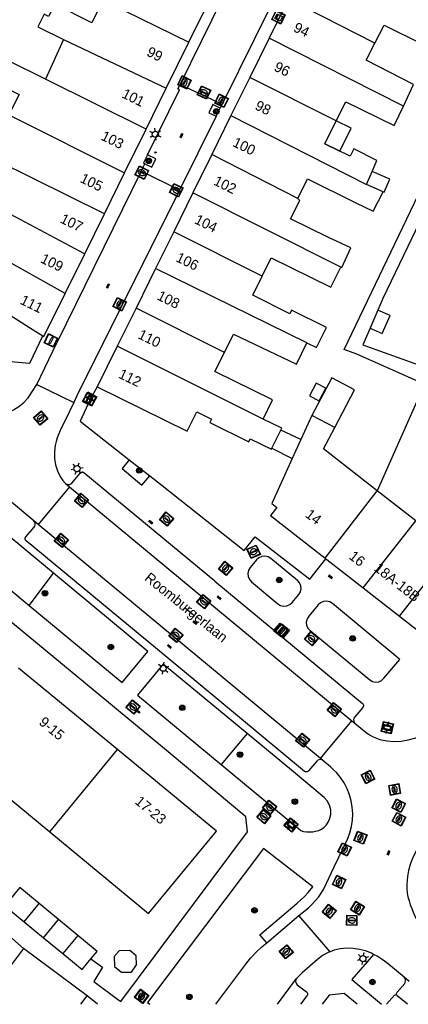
# Model space of a CAD drawing. Header units: metres. Extents: x 93870 to 95789, y 463036 to 464040.
# Tile 173 of 256: x 94900 to 94938, y 463040 to 463136. Entities that reach past the tile are written whole.
import ezdxf
from ezdxf.enums import TextEntityAlignment as Align

# ---------------------------------------------------------------- set-up
doc = ezdxf.new("R2010")
doc.units = ezdxf.units.M
doc.header["$LTSCALE"] = 25.4
for name, color, linetype in [('B_BEBOUWINGSGRENS_0', 1, 'Continuous'), ('B_LUIFEL_1', 200, 'Continuous'), ('B_TUSSENMUUR_0', 7, 'Continuous'), ('G_GRENS_ALGEMEEN_0', 7, 'Continuous'), ('Q_BOOM_0', 3, 'Continuous'), ('Q_BRANDKRAAN_0', 5, 'Continuous'), ('Q_CAI-KAST_0', 10, 'Continuous'), ('Q_INSPECTIE_OF_RIOOLPUT_0', 253, 'Continuous'), ('Q_KOLK_0', 254, 'Continuous'), ('Q_LICHTMAST_0', 2, 'Continuous'), ('Q_OPLAADPAAL_0', 7, 'Continuous'), ('Q_STRAATNAAMBORD_0', 7, 'Continuous'), ('Q_VERKEERSBORDPAAL_0', 40, 'Continuous'), ('Q_WATERLEIDINGPUT_0', 5, 'Continuous'), ('S_GBKN_SYMBOOL_OV_GROOT_0', 7, 'Continuous'), ('T_CULTUURGRENS_0', 76, 'Continuous'), ('V_WEGGRENS_0', 7, 'Continuous'), ('Z_GBKN_HUISNUMMER_0', 252, 'Continuous'), ('Z_STRAATNAAM_0', 252, 'Continuous')]:
    doc.layers.add(name, color=color, linetype=linetype)
doc.layers.add('Q_PAALTJE_0', color=7, linetype='Continuous', true_color=0x666666)

# ---------------------------------------------------------------- blocks, each defined once
blk = doc.blocks.new('Q_STRAATNAAMBORD')
for points in [[(-0.5, 0.5), (0.5, 0.5), (0.5, -0.5), (-0.5, -0.5)], [(-0.369, 0.22), (0.358, 0.22), (0.358, -0.214), (-0.369, -0.214)]]:
    blk.add_lwpolyline(points, close=True)
for points in [[(-0.442, 0.464), (0.438, 0.464, -0.414214), (0.459, 0.442), (0.459, -0.437, -0.414214), (0.438, -0.459), (-0.442, -0.459, -0.414214), (-0.463, -0.437), (-0.463, 0.442), (-0.463, 0.444), (-0.463, 0.446), (-0.463, 0.448), (-0.462, 0.45), (-0.461, 0.451), (-0.46, 0.453), (-0.459, 0.455), (-0.458, 0.456), (-0.457, 0.457), (-0.456, 0.459), (-0.454, 0.46), (-0.453, 0.461), (-0.451, 0.462), (-0.449, 0.462), (-0.447, 0.463), (-0.446, 0.463), (-0.444, 0.464), (-0.442, 0.464)], [(-0.287, 0.16), (0.281, 0.16, -0.414214), (0.303, 0.139), (0.303, -0.134, -0.414214), (0.281, -0.156), (-0.287, -0.156, -0.414214), (-0.308, -0.134), (-0.308, 0.139), (-0.308, 0.14), (-0.308, 0.142), (-0.307, 0.144), (-0.307, 0.146), (-0.306, 0.148), (-0.305, 0.149), (-0.304, 0.151), (-0.303, 0.152), (-0.302, 0.154), (-0.3, 0.155), (-0.299, 0.156), (-0.297, 0.157), (-0.296, 0.158), (-0.294, 0.159), (-0.292, 0.159), (-0.29, 0.16), (-0.288, 0.16), (-0.287, 0.16)]]:
    blk.add_lwpolyline(points, format="xyb")
blk = doc.blocks.new('Q_OPLAADPAAL')
for points in [[(-0.5, 0.5), (0.5, 0.5), (0.5, -0.5), (-0.5, -0.5)], [(-0.08, 0.333), (0.071, 0.333), (0.071, -0.329), (-0.08, -0.329)]]:
    blk.add_lwpolyline(points, close=True)
blk.add_lwpolyline([(-0.442, 0.464), (0.438, 0.464, -0.414214), (0.459, 0.442), (0.459, -0.437, -0.414214), (0.438, -0.459), (-0.442, -0.459, -0.414214), (-0.463, -0.437), (-0.463, 0.442), (-0.463, 0.444), (-0.463, 0.446), (-0.463, 0.448), (-0.462, 0.45), (-0.461, 0.451), (-0.46, 0.453), (-0.459, 0.455), (-0.458, 0.456), (-0.457, 0.457), (-0.456, 0.459), (-0.454, 0.46), (-0.453, 0.461), (-0.451, 0.462), (-0.449, 0.462), (-0.447, 0.463), (-0.446, 0.463), (-0.444, 0.464), (-0.442, 0.464)], format="xyb")
blk = doc.blocks.new('Q_CAI-KAST')
for points in [[(-0.5, 0.5), (0.5, 0.5), (0.5, -0.5), (-0.5, -0.5)], [(-0.262, 0.264), (0.25, 0.264), (0.25, 0.187), (-0.262, 0.187)], [(-0.262, 0.107), (0.25, 0.107), (0.25, -0.332), (-0.262, -0.332)]]:
    blk.add_lwpolyline(points, close=True)
blk.add_lwpolyline([(-0.442, 0.464), (0.438, 0.464, -0.414214), (0.459, 0.442), (0.459, -0.437, -0.414214), (0.438, -0.459), (-0.442, -0.459, -0.414214), (-0.463, -0.437), (-0.463, 0.442), (-0.463, 0.444), (-0.463, 0.446), (-0.463, 0.448), (-0.462, 0.45), (-0.461, 0.451), (-0.46, 0.453), (-0.459, 0.455), (-0.458, 0.456), (-0.457, 0.457), (-0.456, 0.459), (-0.454, 0.46), (-0.453, 0.461), (-0.451, 0.462), (-0.449, 0.462), (-0.447, 0.463), (-0.446, 0.463), (-0.444, 0.464), (-0.442, 0.464)], format="xyb")
blk.add_circle((-0.177, -0.034), 0.0354)
blk = doc.blocks.new('Q_LICHTMAST')
for points in [[(-0.26, 0.15), (-0.52, 0.3)], [(0, 0.3), (0, 0.6)], [(0.26, 0.15), (0.52, 0.3)], [(-0.26, -0.15), (-0.52, -0.3)], [(0, -0.3), (0, -0.6)], [(0.26, -0.15), (0.52, -0.3)]]:
    blk.add_lwpolyline(points)
blk.add_circle((0, 0), 0.3)
blk = doc.blocks.new('Q_VERKEERSBORDPAAL')
for points in [[(-0.5, 0.5), (0.5, 0.5), (0.5, -0.5), (-0.5, -0.5)], [(-0.08, 0.333), (0.071, 0.333), (0.071, -0.329), (-0.08, -0.329)]]:
    blk.add_lwpolyline(points, close=True)
blk.add_lwpolyline([(-0.442, 0.464), (0.438, 0.464, -0.414214), (0.459, 0.442), (0.459, -0.437, -0.414214), (0.438, -0.459), (-0.442, -0.459, -0.414214), (-0.463, -0.437), (-0.463, 0.442), (-0.463, 0.444), (-0.463, 0.446), (-0.463, 0.448), (-0.462, 0.45), (-0.461, 0.451), (-0.46, 0.453), (-0.459, 0.455), (-0.458, 0.456), (-0.457, 0.457), (-0.456, 0.459), (-0.454, 0.46), (-0.453, 0.461), (-0.451, 0.462), (-0.449, 0.462), (-0.447, 0.463), (-0.446, 0.463), (-0.444, 0.464), (-0.442, 0.464)], format="xyb")
blk = doc.blocks.new('Q_PAAL_STEEN')
for points in [[(-0.5, 0.5), (0.5, 0.5), (0.5, -0.5), (-0.5, -0.5)], [(-0.08, 0.33), (0.07, 0.33), (0.07, -0.33), (-0.08, -0.33)]]:
    blk.add_lwpolyline(points, close=True)
blk.add_lwpolyline([(-0.44, 0.46), (0.44, 0.46, -0.414214), (0.46, 0.44), (0.46, -0.44, -0.414214), (0.44, -0.46), (-0.44, -0.46, -0.414214), (-0.46, -0.44), (-0.46, 0.44), (-0.46, 0.44), (-0.46, 0.45), (-0.46, 0.45), (-0.46, 0.45), (-0.46, 0.45), (-0.46, 0.45), (-0.46, 0.45), (-0.46, 0.46), (-0.46, 0.46), (-0.46, 0.46), (-0.45, 0.46), (-0.45, 0.46), (-0.45, 0.46), (-0.45, 0.46), (-0.45, 0.46), (-0.45, 0.46), (-0.44, 0.46), (-0.44, 0.46)], format="xyb")
blk = doc.blocks.new('Q_PAALTJE')
at = {"color": 251, "true_color": 0x666666, "xscale": 0.1, "yscale": 0.1, "zscale": 0.01}
blk.add_blockref('Q_PAAL_STEEN', (0, 0), dxfattribs=at)
blk = doc.blocks.new('Q_INSPECTIE_OF_RIOOLPUT')
blk.add_lwpolyline([(-0.5, 0.5), (0.5, 0.5), (0.5, -0.5), (-0.5, -0.5)], close=True)
for points in [[(-0.442, 0.464), (0.438, 0.464, -0.414214), (0.459, 0.442), (0.459, -0.437, -0.414214), (0.438, -0.459), (-0.442, -0.459, -0.414214), (-0.463, -0.437), (-0.463, 0.442), (-0.463, 0.444), (-0.463, 0.446), (-0.463, 0.448), (-0.462, 0.45), (-0.461, 0.451), (-0.46, 0.453), (-0.459, 0.455), (-0.458, 0.456), (-0.457, 0.457), (-0.456, 0.459), (-0.454, 0.46), (-0.453, 0.461), (-0.451, 0.462), (-0.449, 0.462), (-0.447, 0.463), (-0.446, 0.463), (-0.444, 0.464), (-0.442, 0.464)], [(-0.345, 0.105, 0.380426), (-0.276, -0.18)], [(-0.008, 0.266, 0.240218), (-0.345, 0.105)], [(-0.194, 0.045, 0.853344), (-0.194, -0.032)], [(0.331, 0.111, 0.240191), (-0.008, 0.266)], [(0.185, -0.032, 0.849746), (0.185, 0.045)], [(0.267, -0.176, 0.380426), (0.331, 0.111)], [(-0.276, -0.18, 0.148452), (0.012, -0.257)], [(0.012, -0.257, 0.131742), (0.267, -0.176)]]:
    blk.add_lwpolyline(points, format="xyb")
for points in [[(-0.194, 0.045), (0.185, 0.045)], [(0.185, -0.032), (-0.194, -0.032)]]:
    blk.add_lwpolyline(points)
blk = doc.blocks.new('Q_KOLK')
blk.add_lwpolyline([(-0.5, 0.5), (0.5, 0.5), (0.5, -0.5), (-0.5, -0.5)], close=True)
for points in [[(-0.442, 0.464), (0.438, 0.464, -0.414214), (0.459, 0.442), (0.459, -0.437, -0.414214), (0.438, -0.459), (-0.442, -0.459, -0.414214), (-0.463, -0.437), (-0.463, 0.442, -0.414214), (-0.442, 0.464)], [(-0.345, 0.105, 0.380426), (-0.276, -0.18)], [(-0.008, 0.266, 0.240218), (-0.345, 0.105)], [(-0.194, 0.045, 0.853344), (-0.194, -0.032)], [(0.331, 0.111, 0.240191), (-0.008, 0.266)], [(0.185, -0.032, 0.849746), (0.185, 0.045)], [(0.267, -0.176, 0.380426), (0.331, 0.111)], [(-0.276, -0.18, 0.148452), (0.012, -0.257)], [(0.012, -0.257, 0.131742), (0.267, -0.176)]]:
    blk.add_lwpolyline(points, format="xyb")
for points in [[(-0.194, 0.045), (0.185, 0.045)], [(0.185, -0.032), (-0.194, -0.032)]]:
    blk.add_lwpolyline(points)
blk = doc.blocks.new('Q_WATERLEIDINGPUT')
blk.add_lwpolyline([(-0.5, 0.5), (0.5, 0.5), (0.5, -0.5), (-0.5, -0.5)], close=True)
for points in [[(-0.442, 0.464), (0.438, 0.464, -0.414214), (0.459, 0.442), (0.459, -0.437, -0.414214), (0.438, -0.459), (-0.442, -0.459, -0.414214), (-0.463, -0.437), (-0.463, 0.442), (-0.463, 0.444), (-0.463, 0.446), (-0.463, 0.448), (-0.462, 0.45), (-0.461, 0.451), (-0.46, 0.453), (-0.459, 0.455), (-0.458, 0.456), (-0.457, 0.457), (-0.456, 0.459), (-0.454, 0.46), (-0.453, 0.461), (-0.451, 0.462), (-0.449, 0.462), (-0.447, 0.463), (-0.446, 0.463), (-0.444, 0.464), (-0.442, 0.464)], [(-0.345, 0.105, 0.380426), (-0.276, -0.18)], [(-0.008, 0.266, 0.240218), (-0.345, 0.105)], [(-0.194, 0.045, 0.853344), (-0.194, -0.032)], [(0.331, 0.111, 0.240191), (-0.008, 0.266)], [(0.185, -0.032, 0.849746), (0.185, 0.045)], [(0.267, -0.176, 0.380426), (0.331, 0.111)], [(-0.276, -0.18, 0.148452), (0.012, -0.257)], [(0.012, -0.257, 0.131742), (0.267, -0.176)]]:
    blk.add_lwpolyline(points, format="xyb")
for points in [[(-0.194, 0.045), (0.185, 0.045)], [(0.185, -0.032), (-0.194, -0.032)]]:
    blk.add_lwpolyline(points)
blk = doc.blocks.new('Q_BRANDKRAAN')
blk.add_lwpolyline([(-0.5, 0.5), (0.5, 0.5), (0.5, -0.5), (-0.5, -0.5)], close=True)
for points in [[(-0.442, 0.464), (0.438, 0.464, -0.414214), (0.459, 0.442), (0.459, -0.437, -0.414214), (0.438, -0.459), (-0.442, -0.459, -0.414214), (-0.463, -0.437), (-0.463, 0.442), (-0.463, 0.444), (-0.463, 0.446), (-0.463, 0.448), (-0.462, 0.45), (-0.461, 0.451), (-0.46, 0.453), (-0.459, 0.455), (-0.458, 0.456), (-0.457, 0.457), (-0.456, 0.459), (-0.454, 0.46), (-0.453, 0.461), (-0.451, 0.462), (-0.449, 0.462), (-0.447, 0.463), (-0.446, 0.463), (-0.444, 0.464), (-0.442, 0.464)], [(-0.345, 0.105, 0.380426), (-0.276, -0.18)], [(-0.008, 0.266, 0.240218), (-0.345, 0.105)], [(-0.194, 0.045, 0.853344), (-0.194, -0.032)], [(0.331, 0.111, 0.240191), (-0.008, 0.266)], [(0.185, -0.032, 0.849746), (0.185, 0.045)], [(0.267, -0.176, 0.380426), (0.331, 0.111)], [(-0.276, -0.18, 0.148452), (0.012, -0.257)], [(0.012, -0.257, 0.131742), (0.267, -0.176)]]:
    blk.add_lwpolyline(points, format="xyb")
for points in [[(-0.194, 0.045), (0.185, 0.045)], [(0.185, -0.032), (-0.194, -0.032)]]:
    blk.add_lwpolyline(points)
blk = doc.blocks.new('Q_BOOM')
for radius in [0.27, 0.18, 0.09]:
    blk.add_circle((0, 0), radius)
blk = doc.blocks.new('S_GBKN_SYMBOOL_OV_GROOT')
for points in [[(-0.21875, 0.0625), (0.21875, 0.0625)], [(-0.21875, 0), (0.21875, 0)], [(-0.1875, 0.0625), (-0.1875, 0)], [(-0.125, 0.09375), (-0.125, 0.0625)], [(-0.125, 0), (-0.125, -0.0625)], [(-0.0625, 0.0625), (-0.0625, 0)], [(0, 0.09375), (0, 0.0625)], [(0, 0), (0, -0.0625)], [(0.0625, 0.0625), (0.0625, 0)], [(0.125, 0.09375), (0.125, 0.0625)], [(0.125, 0), (0.125, -0.0625)], [(0.1875, 0.0625), (0.1875, 0)], [(-0.21875, -0.0625), (0.21875, -0.0625)], [(-0.1875, -0.0625), (-0.1875, -0.09375)], [(-0.0625, -0.0625), (-0.0625, -0.09375)], [(0.0625, -0.0625), (0.0625, -0.09375)], [(0.1875, -0.0625), (0.1875, -0.09375)]]:
    blk.add_lwpolyline(points)
blk = doc.blocks.new('LDN_BLOK7_AUTOCAD_OD_1_FMEBLOCK2')
at = {"layer": 'V_WEGGRENS_0'}
for points in [[(-0.05, 2.458), (-2.196, -0.004), (0.728, -2.458)], [(1.228, -2.458), (1.99, -1.553), (2.196, -1.482)]]:
    blk.add_lwpolyline(points, dxfattribs=at)

msp = doc.modelspace()

# ---------------------------------------------------------------- linework, layer by layer
at = {"layer": 'B_BEBOUWINGSGRENS_0'}
for p, q in [((94916.634, 463134.285), (94918.428, 463137.919)), ((94926.42, 463138.553), (94924.514, 463134.682)), ((94904.299, 463134.532), (94902.504, 463130.654)), ((94914.395, 463129.738), (94916.634, 463134.285)), ((94924.514, 463134.682), (94922.608, 463130.808)), ((94922.608, 463130.808), (94920.763, 463127.062)), ((94912.417, 463125.718), (94914.395, 463129.738)), ((94920.763, 463127.062), (94918.879, 463123.234)), ((94930, 463124.283), (94931.11, 463126.526)), ((94910.297, 463121.413), (94912.417, 463125.718)), ((94918.879, 463123.234), (94917.021, 463119.461)), ((94908.307, 463117.37), (94910.297, 463121.413)), ((94934.08, 463120.273), (94934.646, 463121.563)), ((94917.021, 463119.461), (94915.13, 463115.62)), ((94935.732, 463119.558), (94934.08, 463120.273)), ((94906.376, 463113.448), (94908.307, 463117.37)), ((94915.13, 463115.62), (94913.345, 463111.994)), ((94904.445, 463109.526), (94906.376, 463113.448)), ((94913.345, 463111.994), (94911.424, 463108.091)), ((94902.36, 463105.29), (94904.445, 463109.526)), ((94911.424, 463108.091), (94909.579, 463104.343)), ((94902.264, 463105.351), (94902.36, 463105.29)), ((94909.579, 463104.343), (94907.61, 463100.343)), ((94929.15, 463100.718), (94928.494, 463099.459)), ((94928.715, 463097.511), (94927.648, 463095.159)), ((94930.973, 463096.323), (94928.715, 463097.511)), ((94924.799, 463094.292), (94925.684, 463096.089)), ((94927.648, 463095.159), (94926.796, 463093.28)), ((94930.041, 463083.462), (94930.099, 463083.417)), ((94933.767, 463080.547), (94937.343, 463077.748)), ((94937.343, 463077.748), (94940.92, 463074.95)), ((94909.595, 463064.617), (94899.877, 463072.65)), ((94893.189, 463064.577), (94902.931, 463056.523)), ((94903.785, 463047.875), (94901.883, 463049.448)), ((94900.41, 463047.668), (94902.311, 463046.094)), ((94905.688, 463046.303), (94903.785, 463047.875)), ((94902.311, 463046.094), (94904.213, 463044.52)), ((94900.35, 463045.04), (94896.669, 463040.132)), ((94906.6, 463040.36), (94900.35, 463045.04)), ((94909.981, 463042.681), (94910.973, 463042.693)), ((94905.979, 463039.532), (94906.6, 463040.36))]:
    msp.add_line(p, q, dxfattribs=at)
for points in [[(94908.7, 463138.15), (94908.16, 463138.42), (94907.06, 463136.2), (94903.42, 463138.01), (94902.82, 463136.81), (94902.38, 463137.03), (94901.77, 463135.79), (94904.299, 463134.532)], [(94934.919, 463134.179), (94935.82, 463135.953), (94939.55, 463134.133), (94940.38, 463136.242)], [(94902.504, 463130.654), (94895.259, 463134.228), (94893.72, 463131.13), (94895.51, 463130.24), (94895.94, 463131.1), (94899.919, 463129.125), (94898.915, 463127.126)], [(94937.722, 463127.986), (94938.732, 463130.115), (94934.076, 463132.517), (94934.919, 463134.179)], [(94931.11, 463126.526), (94932.05, 463128.423), (94936.81, 463126.063), (94937.722, 463127.986)], [(94934.646, 463121.563), (94935.12, 463122.643), (94932.84, 463123.773), (94932.49, 463123.053), (94930, 463124.283)], [(94935.732, 463119.558), (94935.82, 463119.51), (94936.386, 463120.8), (94934.646, 463121.563)], [(94927.33, 463118.893), (94928.28, 463120.823), (94933.05, 463118.463), (94934.746, 463117.626), (94935.732, 463119.558)], [(94931.577, 463112.129), (94931.679, 463112.099), (94932.558, 463114.046), (94930.3, 463115.083), (94926.63, 463116.893), (94927.53, 463118.703), (94927.33, 463118.893)], [(94887.31, 463116.56), (94892.21, 463113.83), (94892.38, 463113.93), (94895.42, 463111.98), (94894.34, 463110.37), (94897.823, 463108.164), (94901.318, 463105.95), (94902.264, 463105.351)], [(94923.838, 463111.251), (94924.73, 463113.053), (94930.598, 463110.146), (94931.577, 463112.129)], [(94928.239, 463104.679), (94929.192, 463104.211), (94930.17, 463106.183), (94926.73, 463107.883), (94926.56, 463107.543), (94922.9, 463109.353), (94923.838, 463111.251)], [(94920.111, 463103.717), (94921.014, 463105.519), (94927.209, 463102.58), (94928.239, 463104.679)], [(94923.931, 463097.173), (94924.86, 463099.048), (94919.19, 463101.853), (94920.111, 463103.717)], [(94907.61, 463100.343), (94916.46, 463095.963), (94917.42, 463097.883), (94918.84, 463097.173), (94918.67, 463096.843), (94922.51, 463094.933), (94922.65, 463095.223), (94924.75, 463094.193), (94924.799, 463094.292)], [(94928.494, 463099.459), (94929.447, 463098.962), (94930.103, 463100.221), (94929.15, 463100.718)], [(94945.3, 463096.49), (94939.18, 463099.2), (94935.148, 463090.111)], [(94925.684, 463096.089), (94925.77, 463096.263), (94923.931, 463097.173)], [(94935.148, 463090.111), (94929.856, 463094.251), (94930.973, 463096.323)], [(94926.796, 463093.28), (94924.787, 463088.852), (94925.266, 463088.467), (94924.65, 463087.68), (94930.041, 463083.462)], [(94930.099, 463083.417), (94930.19, 463083.345), (94933.767, 463080.547)], [(94902.931, 463056.523), (94912.65, 463048.49), (94919.33, 463056.57), (94909.595, 463064.617)], [(94901.883, 463049.448), (94899.98, 463051.02), (94899.494, 463050.431)], [(94899.494, 463050.431), (94898.51, 463049.24), (94900.41, 463047.668)], [(94906.993, 463044.012), (94907.59, 463044.73), (94905.688, 463046.303)], [(94910.973, 463042.693), (94911.478, 463043.404), (94911.435, 463044.29), (94910.824, 463044.84), (94909.772, 463044.796), (94909.279, 463044.229), (94909.314, 463043.246), (94909.981, 463042.681)], [(94904.213, 463044.52), (94906.11, 463042.95), (94906.993, 463044.012)]]:
    msp.add_lwpolyline(points, dxfattribs=at)
at = {"layer": 'B_LUIFEL_1'}
for p, q in [((94935.218, 463107.896), (94934.724, 463106.757)), ((94930.671, 463101.228), (94928.715, 463097.511)), ((94927.648, 463095.159), (94925.684, 463096.089)), ((94924.799, 463094.292), (94926.796, 463093.28))]:
    msp.add_line(p, q, dxfattribs=at)
for points in [[(94930, 463124.283), (94931.472, 463123.556), (94932.579, 463125.799), (94931.11, 463126.526)], [(94934.45, 463106.124), (94935.642, 463105.607), (94936.411, 463107.378), (94935.218, 463107.896)], [(94934.724, 463106.757), (94934.449, 463106.124), (94934.45, 463106.124)], [(94930.973, 463096.323), (94932.929, 463100.04), (94930.671, 463101.228)]]:
    msp.add_lwpolyline(points, dxfattribs=at)
at = {"layer": 'B_TUSSENMUUR_0'}
for p, q in [((94908.7, 463138.15), (94916.634, 463134.285)), ((94934.919, 463134.179), (94926.42, 463138.553)), ((94904.299, 463134.532), (94914.395, 463129.738)), ((94937.722, 463127.986), (94924.514, 463134.682)), ((94912.417, 463125.718), (94902.504, 463130.654)), ((94931.11, 463126.526), (94922.608, 463130.808)), ((94898.915, 463127.126), (94910.297, 463121.413)), ((94920.763, 463127.062), (94934.08, 463120.273)), ((94908.307, 463117.37), (94893.53, 463124.71)), ((94927.33, 463118.893), (94918.879, 463123.234)), ((94931.577, 463112.129), (94917.021, 463119.461)), ((94904.445, 463109.526), (94889.06, 463118.17)), ((94897.977, 463117.91), (94906.376, 463113.448)), ((94923.838, 463111.251), (94915.13, 463115.62)), ((94928.239, 463104.679), (94913.345, 463111.994)), ((94920.111, 463103.717), (94911.424, 463108.091)), ((94923.931, 463097.173), (94909.579, 463104.343)), ((94930.041, 463083.462), (94935.148, 463090.111)), ((94938.933, 463087.149), (94935.148, 463090.111)), ((94933.767, 463080.547), (94938.933, 463087.149)), ((94937.343, 463077.748), (94942.51, 463084.351)), ((94902.931, 463056.523), (94909.595, 463064.617)), ((94900.41, 463047.668), (94901.883, 463049.448)), ((94902.311, 463046.094), (94903.785, 463047.875)), ((94905.688, 463046.303), (94904.213, 463044.52))]:
    msp.add_line(p, q, dxfattribs=at)
at = {"layer": 'G_GRENS_ALGEMEEN_0'}
msp.add_line((94910.747, 463093.149), (94912.779, 463091.589), dxfattribs=at)
at = {"layer": 'T_CULTUURGRENS_0'}
for p, q in [((94900.9, 463078.819), (94903.295, 463081.984)), ((94922.341, 463066.209), (94919.798, 463063.133))]:
    msp.add_line(p, q, dxfattribs=at)
at = {"layer": 'V_WEGGRENS_0'}
for p, q in [((94915.77, 463130.128), (94929.086, 463157.247)), ((94924.68, 463137.847), (94919.887, 463128.177)), ((94915.77, 463130.128), (94919.887, 463128.177)), ((94919.887, 463128.177), (94919.699, 463127.798)), ((94919.297, 463126.987), (94919.699, 463127.798)), ((94919.297, 463126.987), (94915.686, 463119.698)), ((94911.916, 463121.578), (94912.278, 463122.313)), ((94911.916, 463121.578), (94903.645, 463104.662)), ((94915.686, 463119.698), (94911.916, 463121.578)), ((94934.724, 463106.757), (94934.45, 463106.124)), ((94901.651, 463100.583), (94903.645, 463104.662)), ((94901.651, 463100.583), (94905.29, 463098.796)), ((94905.29, 463098.796), (94904.847, 463097.846)), ((94905.922, 463096.957), (94910.747, 463093.149)), ((94904.879, 463090.489), (94901.792, 463086.778)), ((94904.491, 463090.811), (94904.879, 463090.489)), ((94904.879, 463090.489), (94932.657, 463067.44)), ((94901.792, 463086.778), (94901.358, 463087.139)), ((94929.565, 463063.742), (94901.792, 463086.778)), ((94929.565, 463063.742), (94932.657, 463067.44)), ((94932.657, 463067.44), (94932.976, 463067.176)), ((94929.809, 463063.54), (94929.565, 463063.742)), ((94909.914, 463039.816), (94922.387, 463056.512)), ((94924.276, 463045.578), (94927.455, 463048.264)), ((94930.512, 463044.703), (94927.455, 463048.264)), ((94925.327, 463039.532), (94927.217, 463042.059)), ((94938.292, 463041.793), (94937.79, 463042.211)), ((94907.643, 463039.532), (94906.6, 463040.36)), ((94930.414, 463040.424), (94929.749, 463039.532))]:
    msp.add_line(p, q, dxfattribs=at)
for points in [[(94950.25, 463139.891), (94943.45, 463125.16), (94935.71, 463109.04), (94934.724, 463106.757)], [(94912.552, 463123.187), (94915.712, 463129.6), (94915.547, 463129.674), (94915.77, 463130.128)], [(94919.699, 463127.798), (94918.977, 463128.145), (94918.585, 463127.329), (94919.297, 463126.987)], [(94912.552, 463123.187), (94912.157, 463122.385), (94912.278, 463122.313)], [(94912.278, 463122.313), (94912.966, 463121.984), (94913.358, 463122.8), (94912.552, 463123.187)], [(94945.91, 463097.88), (94933.15, 463103.57), (94931.89, 463104.01), (94940.37, 463121.667)], [(94915.686, 463119.698), (94905.591, 463099.44), (94905.29, 463098.796)], [(94885.088, 463113.771), (94890.716, 463109.346), (94899.079, 463102.846), (94900.962, 463102.674), (94902.264, 463105.351)], [(94934.45, 463106.124), (94933.74, 463104.48), (94940.95, 463101.88), (94946.046, 463099.356)], [(94888.556, 463099.095), (94890.106, 463097.835), (94890.491, 463097.559), (94890.897, 463097.315), (94891.32, 463097.103), (94891.759, 463096.925), (94892.211, 463096.781), (94892.827, 463096.644), (94893.454, 463096.575), (94894.086, 463096.577), (94894.713, 463096.649), (94895.328, 463096.79), (94898.222, 463097.592), (94898.817, 463097.791), (94899.382, 463098.063), (94899.908, 463098.404), (94900.388, 463098.808), (94900.814, 463099.268), (94901.651, 463100.583)], [(94907.61, 463100.343), (94906.908, 463099.099), (94905.922, 463096.957)], [(94904.847, 463097.846), (94903.974, 463096.055), (94903.793, 463095.655), (94903.671, 463095.326), (94903.561, 463094.961), (94903.478, 463094.555), (94903.398, 463093.929), (94903.409, 463093.298), (94903.509, 463092.675), (94903.696, 463092.072), (94903.967, 463091.502), (94904.21, 463091.111), (94904.491, 463090.811)], [(94910.747, 463093.149), (94910.053, 463092.29), (94912.005, 463090.662), (94912.779, 463091.589)], [(94904.491, 463090.811), (94904.613, 463090.751), (94904.745, 463090.724), (94904.881, 463090.732), (94905.01, 463090.774), (94905.124, 463090.847), (94905.929, 463091.83), (94905.984, 463091.898), (94906.06, 463091.94), (94906.146, 463091.949)], [(94919.175, 463081.2), (94906.297, 463091.871), (94906.229, 463091.925), (94906.146, 463091.949)], [(94912.779, 463091.589), (94913.826, 463090.748), (94922.057, 463084.207), (94923.156, 463085.576), (94928.52, 463081.387), (94930.099, 463083.417)], [(94901.358, 463087.139), (94897.524, 463090.345), (94897.275, 463090.536), (94897.01, 463090.704), (94896.731, 463090.849), (94896.44, 463090.969), (94896.14, 463091.062), (94895.676, 463091.14), (94895.207, 463091.171), (94894.737, 463091.155), (94894.271, 463091.092), (94893.813, 463090.984), (94893.216, 463090.761), (94892.652, 463090.465), (94892.129, 463090.101), (94891.655, 463089.675), (94891.238, 463089.194), (94888.823, 463086.008), (94887.985, 463084.868)], [(94903.295, 463081.984), (94895.684, 463088.291), (94895.293, 463088.562), (94894.849, 463088.734), (94894.378, 463088.798), (94893.904, 463088.75), (94893.455, 463088.593), (94893.148, 463088.414), (94892.878, 463088.183), (94892.654, 463087.906), (94892.484, 463087.594), (94892.374, 463087.257), (94892.321, 463086.899), (94892.338, 463086.538), (94892.423, 463086.187), (94892.573, 463085.858), (94892.783, 463085.564), (94892.923, 463085.42), (94893.155, 463085.228), (94893.705, 463084.8), (94900.9, 463078.819)], [(94929.809, 463063.54), (94929.692, 463063.607), (94929.561, 463063.635), (94929.427, 463063.624), (94929.303, 463063.573), (94929.199, 463063.488), (94928.383, 463062.523), (94928.323, 463062.46), (94928.246, 463062.421), (94928.16, 463062.41), (94928.075, 463062.428), (94928.001, 463062.472), (94917.133, 463071.482), (94900.601, 463085.184), (94900.545, 463085.247), (94900.512, 463085.326), (94900.507, 463085.41), (94900.529, 463085.492), (94900.577, 463085.562), (94901.409, 463086.51), (94901.475, 463086.631), (94901.504, 463086.765), (94901.493, 463086.902), (94901.443, 463087.031), (94901.358, 463087.139)], [(94922.387, 463056.512), (94922.213, 463057.984), (94914.787, 463064.216), (94890.913, 463083.976), (94889.453, 463083.717)], [(94922.785, 463081.124), (94925.382, 463078.974), (94925.649, 463078.811), (94925.953, 463078.74), (94926.265, 463078.767), (94926.552, 463078.89), (94926.787, 463079.096), (94927.444, 463079.876), (94927.61, 463080.141), (94927.681, 463080.446), (94927.649, 463080.758), (94927.518, 463081.042), (94927.301, 463081.268), (94924.694, 463083.446), (94924.418, 463083.599), (94924.109, 463083.662), (94923.796, 463083.629), (94923.507, 463083.503), (94923.27, 463083.296), (94922.644, 463082.549), (94922.485, 463082.276), (94922.418, 463081.966), (94922.449, 463081.651), (94922.576, 463081.361), (94922.785, 463081.124)], [(94900.9, 463078.819), (94910.054, 463071.209), (94912.597, 463074.276), (94903.295, 463081.984)], [(94919.175, 463081.2), (94933.7, 463069.164), (94933.756, 463069.098), (94933.789, 463069.019), (94933.797, 463068.934), (94933.778, 463068.85), (94933.735, 463068.775), (94932.94, 463067.832), (94932.865, 463067.708), (94932.83, 463067.569), (94932.838, 463067.425), (94932.888, 463067.29), (94932.976, 463067.176)], [(94928.561, 463076.348), (94934.41, 463071.487), (94934.678, 463071.322), (94934.985, 463071.253), (94935.298, 463071.286), (94935.583, 463071.417), (94935.811, 463071.634), (94937.378, 463073.485), (94930.752, 463079.003), (94930.477, 463079.158), (94930.168, 463079.223), (94929.854, 463079.191), (94929.565, 463079.065), (94929.328, 463078.857), (94928.412, 463077.755), (94928.244, 463077.486), (94928.173, 463077.178), (94928.206, 463076.863), (94928.341, 463076.576), (94928.561, 463076.348)], [(94922.341, 463066.209), (94914.109, 463073.032), (94911.562, 463069.971), (94919.798, 463063.133)], [(94932.976, 463067.176), (94934.054, 463066.289), (94934.387, 463066.073), (94934.746, 463065.883), (94935.406, 463065.626), (94936.095, 463065.464), (94936.8, 463065.4), (94937.508, 463065.435), (94938.203, 463065.569), (94938.961, 463065.787), (94939.676, 463066.118), (94940.334, 463066.554), (94940.917, 463067.085), (94941.412, 463067.698), (94941.68, 463068.126)], [(94919.798, 463063.133), (94926.085, 463057.913), (94927.396, 463056.842), (94927.625, 463056.661), (94927.909, 463056.556), (94928.204, 463056.533), (94928.812, 463056.529), (94929.095, 463056.571), (94929.391, 463056.654), (94929.673, 463056.796), (94929.927, 463056.983), (94930.147, 463057.209), (94930.327, 463057.469), (94930.461, 463057.754), (94930.575, 463058.211), (94930.575, 463058.682), (94930.462, 463059.139), (94930.241, 463059.555), (94929.927, 463059.905), (94926.712, 463062.586), (94922.341, 463066.209)], [(94927.455, 463048.264), (94928.378, 463049.048), (94928.73, 463049.373), (94929.059, 463049.721), (94929.363, 463050.09), (94929.641, 463050.48), (94929.891, 463050.888), (94930.922, 463053.066), (94932.254, 463055.856), (94932.469, 463056.41), (94932.626, 463057.028), (94932.718, 463057.66), (94932.742, 463058.297), (94932.699, 463058.934), (94932.588, 463059.562), (94932.42, 463060.175), (94932.187, 463060.767), (94931.893, 463061.332), (94931.541, 463061.862), (94931.136, 463062.352), (94930.864, 463062.63), (94930.547, 463062.906), (94929.809, 463063.54)], [(94940.657, 463057.752), (94939.151, 463054.93), (94938.697, 463054.039), (94938.535, 463053.668), (94938.397, 463053.287), (94938.238, 463052.701), (94938.134, 463052.125), (94938.087, 463051.721), (94938.068, 463051.315), (94938.075, 463050.909), (94938.11, 463050.504), (94938.172, 463050.102), (94938.282, 463049.718), (94938.406, 463049.337), (94938.543, 463048.961), (94938.693, 463048.59), (94938.855, 463048.224), (94939.154, 463047.703), (94939.375, 463047.368), (94939.71, 463046.942)], [(94923.957, 463054.874), (94912.536, 463039.719), (94912.787, 463039.532)], [(94924.276, 463045.578), (94923.602, 463046.385), (94927.266, 463049.491), (94927.649, 463049.813), (94928.008, 463050.153), (94928.357, 463050.531), (94928.808, 463051.112), (94923.957, 463054.874)], [(94900.35, 463045.04), (94893.13, 463051.39), (94892.64, 463051.3), (94890.12, 463048.07)], [(94919.259, 463039.532), (94922.213, 463043.491), (94922.694, 463044.082), (94923.241, 463044.651), (94923.806, 463045.182), (94924.276, 463045.578)], [(94934.798, 463044.447), (94934.598, 463044.553), (94934.011, 463044.783), (94933.401, 463044.943), (94932.777, 463045.032), (94932.147, 463045.048), (94931.521, 463044.995), (94930.909, 463044.855), (94930.512, 463044.703)], [(94906.993, 463044.012), (94908.12, 463043.18), (94907.27, 463041.79), (94909.724, 463039.951), (94909.914, 463039.816)], [(94930.512, 463044.703), (94930.322, 463044.631), (94929.773, 463044.327), (94929.271, 463043.949), (94927.752, 463042.638), (94927.217, 463042.059)], [(94937.79, 463042.211), (94936.112, 463043.6), (94935.64, 463043.94), (94935.154, 463044.257), (94934.798, 463044.447)], [(94927.217, 463042.059), (94927.151, 463041.938), (94927.124, 463041.802), (94927.139, 463041.664), (94927.195, 463041.538), (94927.287, 463041.434), (94928.181, 463040.753)], [(94937.044, 463040.508), (94937.045, 463040.593), (94937.075, 463040.673), (94937.128, 463040.739), (94937.855, 463041.588), (94937.913, 463041.71), (94937.937, 463041.844), (94937.923, 463041.978), (94937.872, 463042.104), (94937.79, 463042.211)], [(94928.181, 463040.753), (94928.25, 463040.697), (94928.294, 463040.618), (94928.304, 463040.53), (94928.281, 463040.443), (94928.227, 463040.372), (94927.599, 463039.532)], [(94933.185, 463039.532), (94931.91, 463040.58), (94930.414, 463040.424)], [(94938.122, 463039.532), (94937.124, 463040.361), (94937.072, 463040.428), (94937.044, 463040.508)]]:
    msp.add_lwpolyline(points, dxfattribs=at)
at = {"layer": 'Z_STRAATNAAM_0'}
msp.add_line((94916.295, 463078.531), (94917.073, 463077.903), dxfattribs=at)

# ---------------------------------------------------------------- block references
at = {"layer": 'Q_BOOM_0'}
for p, rotation in [((94919.317, 463127.462), 63.63310537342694), ((94912.676, 463122.596), 63.77889134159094), ((94911.736, 463092.107), 142.4859545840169), ((94925.51, 463081.313), 140.1231655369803), ((94902.466, 463080.013), 52.88469487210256), ((94932.741, 463075.56), 140.2131457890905), ((94908.947, 463074.717), 140.3535294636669), ((94915.968, 463068.732), 140.2985954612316), ((94921.659, 463064.126), 50.41867738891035), ((94927.046, 463059.496), 140.2976692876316), ((94923.079, 463048.784), 40.28819192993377), ((94934.679, 463041.724), 140.0040085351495), ((94916.676, 463040.265), 53.26935271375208)]:
    msp.add_blockref('Q_BOOM', p, dxfattribs=dict(at, rotation=rotation))
at = {"layer": 'Q_BRANDKRAAN_0'}
for p, rotation in [((94911.129, 463068.815), 140.2985954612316), ((94911.964, 463040.32), 52.99785786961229), ((94911.982, 463040.308), 52.99785786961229)]:
    msp.add_blockref('Q_BRANDKRAAN', p, dxfattribs=dict(at, rotation=rotation))
at = {"layer": 'Q_CAI-KAST_0', "rotation": 63.7853228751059}
msp.add_blockref('Q_CAI-KAST', (94925.437, 463136.738), dxfattribs=at)
at = {"layer": 'Q_INSPECTIE_OF_RIOOLPUT_0'}
for p, rotation in [((94918.109, 463129.331), 154.6442530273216), ((94902.039, 463097.262), 40.08620123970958), ((94922.998, 463084.1), 23.55653533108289), ((94934.255, 463061.931), 117.4903941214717), ((94936.867, 463060.691), 100.0235931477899), ((94937.268, 463059.096), 61.91276186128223), ((94937.286, 463057.759), 61.91276186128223), ((94933.507, 463055.94), 68.78943229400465), ((94931.402, 463051.572), 64.66852659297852), ((94933.218, 463048.995), 58.50231975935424), ((94930.433, 463048.686), 50.51665672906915), ((94932.646, 463047.797), 178.5451818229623), ((94926.2, 463044.699), 40.19512844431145)]:
    msp.add_blockref('Q_INSPECTIE_OF_RIOOLPUT', p, dxfattribs=dict(at, rotation=rotation))
at = {"layer": 'Q_KOLK_0'}
for p, rotation in [((94916.191, 463130.316), 63.84798966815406), ((94919.836, 463128.514), 63.63437807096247), ((94911.992, 463121.436), 153.4957723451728), ((94915.38, 463119.705), 153.4957723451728), ((94909.809, 463108.472), 63.5119303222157), ((94906.058, 463089.155), 140.3155593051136), ((94914.427, 463087.319), 140.3222234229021), ((94904.084, 463085.224), 140.3263753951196), ((94920.233, 463082.458), 50.69701057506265), ((94918.089, 463079.197), 140.3155593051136), ((94915.347, 463075.865), 140.3263753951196), ((94928.691, 463075.555), 140.2706316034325), ((94930.928, 463068.55), 140.3155593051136), ((94927.818, 463065.546), 140.3263753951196), ((94924.565, 463058.931), 140.2976692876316), ((94931.949, 463054.782), 64.47928746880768)]:
    msp.add_blockref('Q_KOLK', p, dxfattribs=dict(at, rotation=rotation))
at = {"layer": 'Q_LICHTMAST_0'}
for p, rotation in [((94913.322, 463125.216), 63.76826843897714), ((94905.62, 463092.278), 100.1391457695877), ((94914.091, 463072.625), 50.2368006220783), ((94936.145, 463066.776), 166.7687504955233), ((94926.681, 463057.196), 140.7534578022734), ((94933.745, 463044.029), 48.92299576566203)]:
    msp.add_blockref('Q_LICHTMAST', p, dxfattribs=dict(at, rotation=rotation))
at = {"layer": 'Q_OPLAADPAAL_0', "rotation": 140.3534862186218}
msp.add_blockref('Q_OPLAADPAAL', (94925.82, 463076.311), dxfattribs=at)
at = {"layer": 'Q_PAALTJE_0', "rotation": 154.3520615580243}
msp.add_blockref('Q_PAALTJE', (94913.349, 463123.419), dxfattribs=at)
at = {"layer": 'Q_STRAATNAAMBORD_0'}
for p, rotation in [((94906.84, 463099.1), 65.28255908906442), ((94936.145, 463066.776), 166.7687504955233), ((94926.681, 463057.196), 140.7534578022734)]:
    msp.add_blockref('Q_STRAATNAAMBORD', p, dxfattribs=dict(at, rotation=rotation))
at = {"layer": 'Q_VERKEERSBORDPAAL_0'}
for p, rotation in [((94903.044, 463104.912), 153.9545023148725), ((94906.884, 463099.164), 60.56358553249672), ((94925.667, 463076.379), 140.3534862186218)]:
    msp.add_blockref('Q_VERKEERSBORDPAAL', p, dxfattribs=dict(at, rotation=rotation))
at = {"layer": 'Q_WATERLEIDINGPUT_0', "rotation": 140.2976692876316}
msp.add_blockref('Q_WATERLEIDINGPUT', (94923.997, 463058.022), dxfattribs=at)
at = {"layer": 'S_GBKN_SYMBOOL_OV_GROOT_0'}
for p, rotation in [((94915.902, 463125.099), 63.76826843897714), ((94908.669, 463110.276), 63.94389255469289), ((94912.87, 463087.006), 140.3540915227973), ((94930.547, 463081.623), 141.966780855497), ((94919.599, 463079.563), 140.3534862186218), ((94917.219, 463077.116), 140.3263753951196), ((94914.712, 463074.774), 140.3474887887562), ((94911.624, 463068.375), 140.3861684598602), ((94936.267, 463054.46), 70.08937386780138)]:
    msp.add_blockref('S_GBKN_SYMBOOL_OV_GROOT', p, dxfattribs=dict(at, rotation=rotation))
at = {"layer": 'V_WEGGRENS_0'}
msp.add_blockref('LDN_BLOK7_AUTOCAD_OD_1_FMEBLOCK2', (94934.848, 463041.99), dxfattribs=at)

# ---------------------------------------------------------------- texts
at = {"layer": 'Z_GBKN_HUISNUMMER_0', "linetype": 'Continuous'}
for s, rotation, p in [('94', 333.8, (94927.71, 463135.513)), ('99', 333.8, (94913.272, 463133.116)), ('96', 333.8, (94925.804, 463131.641)), ('101', 333.8, (94911.163, 463128.832)), ('98', 333.8, (94923.928, 463127.83)), ('103', 333.8, (94909.114, 463124.67)), ('100', 333.8, (94922.064, 463124.044)), ('105', 333.8, (94907.059, 463120.496)), ('102', 333.8, (94920.193, 463120.243)), ('107', 333.8, (94905.099, 463116.513)), ('104', 333.8, (94918.318, 463116.436)), ('106', 333.8, (94916.48, 463112.703)), ('109', 333.8, (94903.168, 463112.591)), ('108', 333.8, (94914.628, 463108.939)), ('111', 333.8, (94901.159, 463108.512)), ('110', 333.8, (94912.744, 463105.113)), ('112', 333.8, (94910.837, 463101.239)), ('14', 322, (94928.886, 463087.54)), ('16', 322, (94933.177, 463083.43)), ('18A-18B', 321.9, (94937.12, 463081.097)), ('9-15', 320.4, (94903.143, 463066.707)), ('17-23', 320.4, (94912.87, 463058.667))]:
    msp.add_text(s, height=1, rotation=rotation, dxfattribs=at).set_placement(p, align=Align.MIDDLE)
at = {"layer": 'Z_STRAATNAAM_0', "linetype": 'Continuous'}
msp.add_text('Roomburgerlaan', height=1, rotation=321.0896, dxfattribs=at).set_placement((94916.295, 463078.531), align=Align.MIDDLE)

doc.saveas('drawing.dxf')
